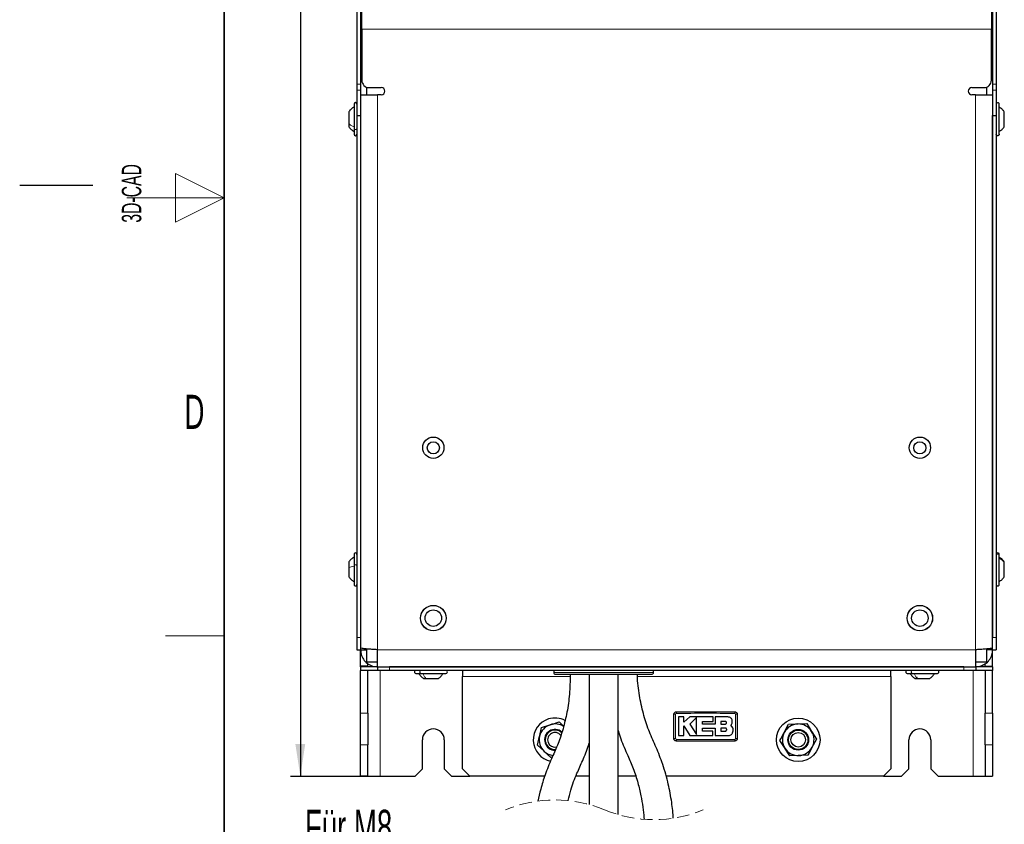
# Paper-space layout 'Blatt2' of a CAD drawing. Header units: millimetres. Extents: x 5 to 418, y 2 to 292.
# Tile 4 of 29: x 5 to 106, y 83 to 166. Entities that reach past the tile are written whole.
import ezdxf

# ---------------------------------------------------------------- set-up
doc = ezdxf.new("R2010")
doc.units = ezdxf.units.MM
doc.linetypes.add('HIDDEN', pattern=[1.905, 1.27, -0.635])
doc.layers.add('SLD-0', color=7, linetype='Continuous')
doc.styles.add('SLDTEXTSTYLE0', font='TXT', dxfattribs={"width": 0.605})
doc.dimstyles.new('SLDDIMSTYLE0', dxfattribs={"dimtxt": 3.5, "dimasz": 3.302, "dimexe": 0, "dimexo": 0.0625, "dimgap": 0.875, "dimtad": 1, "dimlfac": 4, "dimrnd": 1e-09, "dimzin": 12, "dimdsep": 46, "dimtxsty": 'SLDTEXTSTYLE0', "dimsah": 1, "dimcen": 0.09, "dimadec": 0, "dimazin": 3, "dimtfac": 1, "dimtofl": 0, "dimtmove": 0, "dimatfit": 3, "dimfxl": 1, "dimfrac": 2, "dimtolj": 1, "dimtzin": 12, "dimarcsym": 0})

# ---------------------------------------------------------------- blocks, each defined once
blk = doc.blocks.new('_D_12')
at = {"layer": 'SLD-0', "color": 7}
for p, q in [((41.88, 267.81), (32.84, 267.81)), ((33.84, 267.81), (33.84, 87.81)), ((40.78, 87.81), (32.84, 87.81))]:
    blk.add_line(p, q, dxfattribs=at)
for points in [[(33.84, 267.81), (33.33, 264.51), (34.34, 264.51)], [(33.84, 87.81), (34.34, 91.12), (33.33, 91.12)]]:
    blk.add_solid(points, dxfattribs=at)
at = {"layer": 'SLD-0', "color": 7, "insert": (29.32, 173.8), "char_height": 3.5, "attachment_point": 1, "rotation": 90, "style": 'SLDTEXTSTYLE0'}
blk.add_mtext('720', dxfattribs=at)
blk = doc.blocks.new('SW_NOTE_0_7')
at = {"layer": 'SLD-0', "color": 0}
blk.add_line((-15.88, 0), (0, 0), dxfattribs=at)
at = {"layer": 'SLD-0', "color": 0, "attachment_point": 1, "style": 'SLDTEXTSTYLE0'}
for s, insert, char_height in [('Für M8', (-16.28, 9.73), 3.5), ('for M8', (-15.09, 4.06), 3.175)]:
    blk.add_mtext(s, dxfattribs=dict(at, insert=insert, char_height=char_height))

psp = doc.layouts.new('Blatt2')

# ---------------------------------------------------------------- linework, layer by layer
at = {"color": 7, "linetype": 'Continuous', "lineweight": 25}
for p, q in [((39.6544, 174.2023), (39.6544, 158.9245)), ((40.0294, 174.2023), (40.0294, 158.9245)), ((104.9794, 174.2023), (104.9794, 158.9245)), ((105.3544, 174.2023), (105.3544, 158.9245)), ((40.1544, 164.5634), (40.1544, 166.3134)), ((104.8544, 166.3134), (104.8544, 164.5634)), ((40.1544, 164.5634), (40.1544, 159.3134)), ((104.8544, 159.3134), (104.8544, 164.5634)), ((39.6544, 158.9245), (39.6544, 158.2995)), ((40.0294, 158.9245), (40.0294, 158.2995)), ((104.9794, 158.9245), (104.9794, 158.2995)), ((105.3544, 158.9245), (105.3544, 158.2995)), ((39.6544, 158.2995), (39.6544, 155.6884)), ((40.0294, 158.2995), (40.0294, 155.6884)), ((40.6294, 158.6156), (40.6294, 157.8134)), ((40.9044, 158.5634), (42.1544, 158.5634)), ((102.8544, 158.5634), (104.1044, 158.5634)), ((104.3794, 157.8134), (104.3794, 158.6156)), ((104.9794, 158.2995), (104.9794, 155.6884)), ((105.3544, 158.2995), (105.3544, 155.6884)), ((39.3544, 156.8634), (39.3544, 154.3523)), ((40.0294, 157.8134), (41.7794, 157.8134)), ((42.1544, 157.8134), (41.7794, 157.8134)), ((103.2294, 157.8134), (102.8544, 157.8134)), ((103.2294, 157.8134), (104.9794, 157.8134)), ((105.6544, 153.7634), (105.6544, 156.8634)), ((38.8294, 156.0833), (38.8294, 154.8359)), ((106.1794, 154.5434), (106.1794, 156.0834)), ((38.8294, 154.8359), (38.8294, 154.5434)), ((39.6544, 155.6884), (40.0294, 155.6884)), ((39.6544, 155.6884), (39.6544, 102.0634)), ((40.0294, 155.6884), (40.0294, 102.0634)), ((40.0294, 155.6884), (40.0294, 100.9902)), ((104.9794, 155.6884), (105.3544, 155.6884)), ((104.9794, 155.6884), (104.9794, 102.0634)), ((104.9794, 100.9902), (104.9794, 155.6884)), ((105.3544, 155.6884), (105.3544, 102.0634)), ((39.3544, 154.3523), (39.3544, 153.7634)), ((39.3544, 110.6134), (39.3544, 109.4845)), ((105.6544, 110.5037), (105.6544, 110.6134)), ((105.6544, 107.5134), (105.6544, 110.5037)), ((38.8294, 109.8334), (38.8294, 109.2726)), ((39.3544, 109.4845), (39.3544, 107.5134)), ((106.1794, 109.7789), (106.1794, 109.8333)), ((106.1794, 108.2935), (106.1794, 109.7789)), ((38.8294, 109.2726), (38.8294, 108.2934)), ((39.6544, 102.0634), (39.6544, 100.8134)), ((105.3544, 102.0634), (105.3544, 100.8134)), ((39.6544, 100.8134), (40.0294, 100.8134)), ((40.0294, 100.9902), (40.0294, 100.8134)), ((40.0294, 100.8134), (40.6294, 100.8134)), ((40.0294, 99.1384), (40.0294, 100.8134)), ((40.6294, 100.8948), (40.6294, 99.5884)), ((41.7794, 99.0634), (41.7794, 100.8134)), ((103.2294, 100.8134), (103.2294, 99.0634)), ((104.3794, 99.5884), (104.3794, 100.8955)), ((104.9794, 100.8134), (104.3794, 100.8134)), ((104.9794, 100.8134), (104.9794, 100.9902)), ((104.9794, 100.8134), (105.3544, 100.8134)), ((104.9794, 99.1384), (104.9794, 100.8134)), ((40.6294, 99.5884), (41.7794, 99.5884)), ((40.7794, 99.1384), (40.7794, 99.3945)), ((41.0669, 99.241), (41.0669, 99.0634)), ((103.2294, 99.5884), (104.3794, 99.5884)), ((103.9419, 99.2358), (103.9419, 99.0634)), ((104.2294, 99.1384), (104.2294, 99.3955)), ((40.7794, 99.1384), (40.0294, 99.1384)), ((40.0294, 99.0634), (40.0294, 99.1384)), ((40.0294, 99.0634), (40.0294, 98.6884)), ((41.7544, 99.0634), (40.0294, 99.0634)), ((41.7544, 98.6884), (40.0294, 98.6884)), ((40.0294, 94.3086), (40.0294, 98.6884)), ((40.7794, 99.0634), (40.7794, 99.1384)), ((40.7794, 94.3086), (40.7794, 98.6884)), ((41.7544, 99.0634), (41.7544, 98.6884)), ((41.7794, 99.0634), (41.7544, 99.0634)), ((43.0044, 98.6884), (41.7544, 98.6884)), ((41.7794, 99.0634), (103.2294, 99.0634)), ((102.0044, 99.0634), (43.0044, 99.0634)), ((102.0044, 98.6884), (43.0044, 98.6884)), ((45.7044, 98.3884), (46.2202, 98.3884)), ((46.2202, 98.3884), (48.8044, 98.3884)), ((50.5044, 98.6884), (50.5044, 98.0634)), ((59.8794, 98.6884), (59.8794, 98.4884)), ((60.0794, 98.2884), (65.0044, 98.2884)), ((63.5044, 98.2884), (63.5044, 84.9157)), ((65.0044, 98.2884), (69.9294, 98.2884)), ((66.5044, 83.873), (66.5044, 98.2884)), ((70.1294, 98.4884), (70.1294, 98.6884)), ((94.5044, 98.0634), (94.5044, 98.6884)), ((96.2044, 98.3884), (96.7202, 98.3884)), ((96.7202, 98.3884), (99.3044, 98.3884)), ((103.2544, 98.6884), (102.0044, 98.6884)), ((103.2544, 99.0634), (103.2294, 99.0634)), ((103.2544, 99.0634), (103.2544, 98.6884)), ((104.9794, 99.0634), (103.2544, 99.0634)), ((104.9794, 98.6884), (103.2544, 98.6884)), ((104.2294, 99.1384), (104.9794, 99.1384)), ((104.2294, 99.1384), (104.2294, 99.0634)), ((104.2294, 98.6884), (104.2294, 94.3086)), ((104.9794, 99.0634), (104.9794, 99.1384)), ((104.9794, 99.0634), (104.9794, 98.6884)), ((104.9794, 94.3086), (104.9794, 98.6884)), ((46.4844, 97.8634), (46.7406, 97.8634)), ((46.7086, 97.9521), (46.6491, 97.9166)), ((46.7406, 97.8634), (48.0243, 97.8634)), ((50.5044, 88.5634), (50.5044, 98.0634)), ((94.5044, 98.0634), (94.5044, 88.5634)), ((96.9844, 97.8634), (97.2406, 97.8634)), ((97.2086, 97.9521), (97.1491, 97.9166)), ((97.2406, 97.8634), (98.5243, 97.8634)), ((40.0294, 91.061), (40.0294, 94.3086)), ((40.7794, 94.3086), (40.7794, 91.061)), ((72.2294, 91.6884), (72.2294, 94.1884)), ((72.4794, 94.4384), (78.4794, 94.4384)), ((78.7294, 94.1884), (78.7294, 91.6884)), ((104.2294, 91.061), (104.2294, 94.3086)), ((104.9794, 94.3086), (104.9794, 91.061)), ((60.4225, 93.3926), (60.8877, 92.9606)), ((72.7018, 93.9082), (72.7018, 92.0048)), ((73.2516, 93.9082), (72.7018, 93.9082)), ((73.2516, 93.375), (73.2516, 93.9082)), ((73.8773, 93.9082), (73.2516, 93.375)), ((76.2767, 93.9082), (73.8773, 93.9082)), ((74.5331, 93.8487), (73.8773, 93.174)), ((73.8773, 93.174), (74.5331, 92.0962)), ((74.5331, 92.0962), (74.5331, 93.8487)), ((75.1556, 93.4566), (76.2767, 93.4566)), ((75.1556, 93.1682), (75.1556, 93.4566)), ((76.4505, 93.1682), (75.1556, 93.1682)), ((76.2767, 93.4566), (76.2767, 93.9082)), ((76.4505, 93.9082), (76.4505, 93.1682)), ((77.7729, 93.9082), (76.4505, 93.9082)), ((77.4954, 93.453), (77.0602, 93.453)), ((77.0602, 93.453), (77.0602, 93.174)), ((77.0602, 93.174), (77.4954, 93.174)), ((84.0063, 93.1523), (84.9438, 93.1872)), ((85.8813, 93.2222), (86.3804, 92.4278)), ((73.2513, 92.9996), (73.8566, 92.0048)), ((73.2513, 92.0048), (73.2513, 92.9996)), ((75.1559, 92.7746), (76.4505, 92.7746)), ((75.1559, 92.4558), (75.1559, 92.7746)), ((76.2318, 92.4558), (75.1559, 92.4558)), ((76.2318, 92.0048), (76.2318, 92.4558)), ((76.4505, 92.7746), (76.4505, 92.0048)), ((77.0602, 92.7746), (77.0602, 92.4558)), ((77.4954, 92.7746), (77.0602, 92.7746)), ((77.0602, 92.4558), (77.4954, 92.4558)), ((78.2296, 92.8963), (78.0873, 93.0725)), ((46.3794, 88.5634), (46.3794, 91.5634)), ((48.6294, 91.5634), (48.6294, 88.5634)), ((58.2112, 91.0109), (58.4202, 91.9255)), ((78.4794, 91.4384), (72.4794, 91.4384)), ((72.7018, 92.0048), (73.2513, 92.0048)), ((73.8566, 92.0048), (76.2318, 92.0048)), ((76.4505, 92.0048), (77.8697, 92.0048)), ((96.3794, 88.5634), (96.3794, 91.5634)), ((98.6294, 91.5634), (98.6294, 88.5634)), ((40.0294, 87.8134), (40.0294, 91.061)), ((40.7794, 87.8134), (40.7794, 91.061)), ((59.5862, 89.7342), (58.8987, 90.3725)), ((84.1274, 89.9045), (83.6283, 90.699)), ((104.2294, 91.061), (104.2294, 87.8134)), ((104.9794, 91.061), (104.9794, 87.8134)), ((59.7133, 89.7733), (59.5862, 89.7342)), ((86.0024, 89.9745), (85.0649, 89.9395)), ((45.6294, 87.8134), (46.3794, 88.5634)), ((48.6294, 88.5634), (49.3794, 87.8134)), ((50.5044, 88.5634), (51.2544, 87.8134)), ((93.7544, 87.8134), (94.5044, 88.5634)), ((95.6294, 87.8134), (96.3794, 88.5634)), ((98.6294, 88.5634), (99.3794, 87.8134)), ((40.7794, 87.8134), (40.0294, 87.8134)), ((40.7794, 87.8134), (42.0294, 87.8134)), ((42.0294, 87.8134), (45.6294, 87.8134)), ((49.3794, 87.8134), (51.2544, 87.8134)), ((58.9471, 87.8134), (51.2544, 87.8134)), ((63.5044, 87.8134), (62.1537, 87.8134)), ((68.3036, 87.8134), (66.5044, 87.8134)), ((93.7544, 87.8134), (71.4268, 87.8134)), ((93.7544, 87.8134), (95.6294, 87.8134)), ((99.3794, 87.8134), (102.9794, 87.8134)), ((102.9794, 87.8134), (104.2294, 87.8134)), ((104.2294, 87.8134), (104.9794, 87.8134))]:
    psp.add_line(p, q, dxfattribs=at)
at = {"color": 7, "linetype": 'Continuous', "lineweight": 18}
for p, q in [((104.8544, 164.5634), (40.1544, 164.5634)), ((39.6544, 158.9245), (40.0294, 158.9245)), ((104.9794, 158.9245), (105.3544, 158.9245)), ((39.6544, 158.2995), (40.0294, 158.2995)), ((104.9794, 158.2995), (105.3544, 158.2995)), ((41.7794, 157.8134), (41.7794, 100.8134)), ((103.2294, 100.8134), (103.2294, 157.8134)), ((39.6544, 102.0634), (40.0294, 102.0634)), ((104.9794, 102.0634), (105.3544, 102.0634)), ((41.7794, 100.8134), (103.2294, 100.8134)), ((42.0294, 98.6884), (42.0294, 87.8134)), ((43.0044, 99.0634), (43.0044, 98.6884)), ((59.8794, 98.4884), (65.0044, 98.4884)), ((65.0044, 98.4884), (70.1294, 98.4884)), ((102.0044, 99.0634), (102.0044, 98.6884)), ((102.9794, 87.8134), (102.9794, 98.6884)), ((50.5044, 98.0634), (61.5558, 98.0634)), ((68.4834, 98.0634), (94.5044, 98.0634)), ((40.0294, 94.3086), (40.7794, 94.3086)), ((104.2294, 94.3086), (104.9794, 94.3086)), ((40.7794, 91.061), (40.0294, 91.061)), ((104.9794, 91.061), (104.2294, 91.061))]:
    psp.add_line(p, q, dxfattribs=at)
at = {"color": 7, "linetype": 'Continuous', "lineweight": 25, "flags": 128}
for points in [[(58.6293, 92.8401), (58.8267, 92.9009), (59.5259, 93.1163)], [(59.5259, 93.1163), (59.7463, 93.1842), (60.4225, 93.3926)], [(83.5678, 92.3229), (83.6756, 92.5268), (84.0063, 93.1523)], [(84.9438, 93.1872), (85.0105, 93.1897), (85.8813, 93.2222)], [(58.4202, 91.9255), (58.4351, 91.9905), (58.6293, 92.8401)], [(83.1293, 91.4935), (83.2258, 91.6761), (83.5678, 92.3229)], [(86.3804, 92.4278), (86.4159, 92.3713), (86.648, 92.0017), (86.8794, 91.6333)], [(83.6283, 90.699), (83.5928, 90.7555), (83.1293, 91.4935)], [(86.8794, 91.6333), (86.7164, 91.325), (86.5487, 91.0078), (86.4409, 90.8039)], [(58.8987, 90.3725), (58.8498, 90.4179), (58.2112, 91.0109)], [(86.4409, 90.8039), (86.27, 90.4805), (86.099, 90.1571), (86.0024, 89.9745)], [(85.0649, 89.9395), (84.9982, 89.937), (84.1274, 89.9045)]]:
    psp.add_lwpolyline(points, dxfattribs=at)
at = {"color": 7, "linetype": 'Continuous', "lineweight": 25}
for centre, radius in [((47.5044, 121.5634), 1.0938), ((97.5044, 121.5634), 1.0938), ((47.5044, 121.5634), 0.625), ((97.5044, 121.5634), 0.625), ((47.5044, 104.0634), 1.3125), ((47.5044, 104.0634), 1.305), ((97.5044, 104.0634), 1.3125), ((97.5044, 104.0634), 1.305), ((47.5044, 104.0634), 0.85), ((97.5044, 104.0634), 0.85), ((85.0044, 91.5634), 2.2375), ((85.0044, 91.5634), 1.0635), ((85.0044, 91.5634), 1), ((85.0044, 91.5634), 0.75)]:
    psp.add_circle(centre, radius, dxfattribs=at)
for centre, radius, start, end in [((40.9044, 159.3134), 0.75, 179.999696, 270.000304), ((104.1044, 159.3134), 0.75, 269.999696, 0.000304), ((42.1544, 158.1884), 0.375, 270, 90), ((102.8544, 158.1884), 0.375, 90, 270), ((39.5044, 156.8634), 0.15, 0, 180), ((39.5044, 153.7634), 0.15, 180, 0), ((39.5044, 110.6134), 0.15, 359.999555, 180.000445), ((105.5044, 110.6134), 0.15, 359.999555, 180.000445), ((39.5044, 107.5134), 0.15, 179.999544, 0.000456), ((105.5044, 107.5134), 0.15, 179.999544, 0.000456), ((45.7044, 98.5384), 0.15, 89.999644, 270.000356), ((48.8044, 98.5384), 0.15, 269.999644, 90.000356), ((60.0794, 98.4884), 0.2, 180.000432, 269.999568), ((69.9294, 98.4884), 0.2, 270.000338, 359.999796), ((96.2044, 98.5384), 0.15, 89.999644, 270.000356), ((99.3044, 98.5384), 0.15, 269.999644, 90.000356), ((60.0044, 91.5634), 2.2375, 107.124306, 258.312854), ((60.0044, 91.5634), 1.625, 107.124231, 167.124393), ((60.0044, 91.5634), 2.2375, 62.543054, 107.12426), ((60.0044, 91.5634), 1.625, 57.007776, 107.124386), ((85.0044, 91.5634), 1.625, 92.135392, 152.135471), ((85.0044, 91.5634), 1.625, 32.135362, 92.135534), ((47.5044, 91.5634), 1.125, 0.000038, 179.999962), ((60.0044, 91.5634), 1.0635, 47.373665, 271.470622), ((60.0044, 91.5634), 1, 45.57526, 273.745446), ((60.0044, 91.5634), 0.75, 36.455316, 283.37794), ((85.0044, 91.5634), 1.625, 152.135439, 212.135403), ((85.0044, 91.5634), 1.625, 332.135411, 32.135496), ((97.5044, 91.5634), 1.125, 0.000038, 179.999962), ((60.0044, 91.5634), 1.625, 167.124264, 227.124371), ((60.0044, 91.5634), 1.625, 227.124481, 262.797971), ((85.0044, 91.5634), 1.625, 212.135419, 272.135477), ((85.0044, 91.5634), 1.625, 272.135421, 332.135407)]:
    psp.add_arc(centre, radius, start, end, dxfattribs=at)
at = {"color": 7, "linetype": 'Continuous', "lineweight": 18}
for centre, radius, start, end in [((72.3589, 90.5656), 3.6251, 89.328654, 92.047114), ((75.999, 94.3089), 3.522, 177.893272, 180.691379), ((74.9601, 94.3089), 3.5216, 359.308369, 2.106795), ((78.5999, 90.5655), 3.6252, 87.952895, 90.671339), ((72.3588, 95.3084), 3.6223, 267.95152, 270.672082), ((75.9971, 91.5678), 3.5201, 179.308266, 182.107826), ((74.9601, 91.5678), 3.5216, 357.893223, 0.691613), ((78.5999, 95.3091), 3.623, 269.32754, 272.047606)]:
    psp.add_arc(centre, radius, start, end, dxfattribs=at)
at = {"color": 7, "linetype": 'HIDDEN', "lineweight": 18}
for centre, start, end in [((60.0007, 72.1737), 67.380135, 112.619865), ((70.166, 96.5706), 247.380135, 292.619865)]:
    psp.add_arc(centre, 13.215, start, end, dxfattribs=at)
at = {"color": 7, "linetype": 'Continuous', "lineweight": 25}
for points, knots in [([(105.6544, 156.8634), (105.6521, 156.883), (105.6476, 156.9223), (105.6129, 156.9722), (105.5633, 157.0056), (105.5044, 157.0173), (105.4454, 157.0056), (105.3958, 156.9722), (105.3611, 156.9223), (105.3566, 156.883), (105.3544, 156.8634)], [0, 0, 0, 0, 0.12500146, 0.25, 0.37499854, 0.5, 0.62500146, 0.75, 0.87499854, 1, 1, 1, 1]), ([(39.3544, 156.5634), (39.2528, 156.4988), (39.0496, 156.3695), (38.9028, 156.1788), (38.8294, 156.0834)], [0, 0, 0, 0, 0.5000009, 1, 1, 1, 1]), ([(39.3544, 156.5633), (39.2528, 156.4987), (39.0496, 156.3695), (38.9028, 156.1787), (38.8294, 156.0834)], [0, 0, 0, 0, 0.50000483, 1, 1, 1, 1]), ([(106.1794, 156.0767), (106.1059, 156.1713), (105.9588, 156.3606), (105.7559, 156.4885), (105.6544, 156.5525)], [0, 0, 0, 0, 0.49949552, 1, 1, 1, 1]), ([(38.8294, 154.5434), (38.9028, 154.448), (39.0496, 154.2572), (39.2528, 154.128), (39.3544, 154.0634)], [0, 0, 0, 0, 0.49999865, 1, 1, 1, 1]), ([(38.8294, 154.5434), (38.9028, 154.448), (39.0496, 154.2572), (39.2528, 154.128), (39.3544, 154.0634)], [0, 0, 0, 0, 0.4999991, 1, 1, 1, 1]), ([(105.6544, 154.0634), (105.7559, 154.128), (105.9591, 154.2572), (106.1059, 154.448), (106.1794, 154.5434)], [0, 0, 0, 0, 0.5000009, 1, 1, 1, 1]), ([(105.6544, 153.7634), (105.6521, 153.7437), (105.6476, 153.7045), (105.6129, 153.6546), (105.5633, 153.6212), (105.5044, 153.6095), (105.4454, 153.6212), (105.3958, 153.6546), (105.3611, 153.7045), (105.3566, 153.7437), (105.3544, 153.7634)], [0, 0, 0, 0, 0.12500036, 0.24999779, 0.37499964, 0.5, 0.62500036, 0.75000221, 0.87499964, 1, 1, 1, 1]), ([(39.3544, 110.3134), (39.2528, 110.2488), (39.0496, 110.1195), (38.9028, 109.9288), (38.8294, 109.8334)], [0, 0, 0, 0, 0.50000098, 1, 1, 1, 1]), ([(39.3544, 110.3134), (39.2528, 110.2488), (39.0496, 110.1195), (38.9028, 109.9288), (38.8294, 109.8334)], [0, 0, 0, 0, 0.50000174, 1, 1, 1, 1]), ([(106.1794, 109.8332), (106.1059, 109.9286), (105.9591, 110.1194), (105.7559, 110.2486), (105.6544, 110.3132)], [0, 0, 0, 0, 0.499989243, 1, 1, 1, 1]), ([(38.8294, 108.2934), (38.9028, 108.198), (39.0496, 108.0072), (39.2528, 107.878), (39.3544, 107.8134)], [0, 0, 0, 0, 0.49999902, 1, 1, 1, 1]), ([(38.8294, 108.2934), (38.9028, 108.198), (39.0496, 108.0072), (39.2528, 107.878), (39.3544, 107.8134)], [0, 0, 0, 0, 0.49999817, 1, 1, 1, 1]), ([(105.6544, 107.8136), (105.7559, 107.8782), (105.9591, 108.0074), (106.1059, 108.1981), (106.1794, 108.2935)], [0, 0, 0, 0, 0.500010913, 1, 1, 1, 1]), ([(41.7794, 100.8134), (41.5861, 100.8264), (41.2215, 100.851), (40.7228, 100.8795), (40.3539, 100.9307), (40.1206, 100.9321), (40.043, 100.9815), (40.0294, 100.9902)], [0, 0, 0, 0, 0.32965491, 0.62216364, 0.84465958, 0.9726044, 1, 1, 1, 1]), ([(40.0294, 100.8134), (40.0488, 100.6162), (40.0876, 100.2219), (40.3906, 99.6967), (40.8363, 99.3008), (41.3281, 99.0927), (41.652, 99.0717), (41.7794, 99.0634)], [0, 0, 0, 0, 0.21513715, 0.43027621, 0.64541568, 0.86055496, 1, 1, 1, 1]), ([(104.9794, 100.9902), (104.9466, 100.9764), (104.8249, 100.925), (104.5411, 100.9149), (104.1202, 100.8691), (103.6639, 100.8419), (103.3558, 100.8217), (103.2294, 100.8134)], [0, 0, 0, 0, 0.06017414, 0.2237693, 0.47449984, 0.78440584, 1, 1, 1, 1]), ([(103.2294, 99.0634), (103.4265, 99.0828), (103.8208, 99.1217), (104.346, 99.4246), (104.7419, 99.8703), (104.95, 100.3621), (104.9711, 100.686), (104.9794, 100.8134)], [0, 0, 0, 0, 0.21513736, 0.43027683, 0.64541583, 0.8605546, 1, 1, 1, 1]), ([(46.0044, 98.3884), (46.069, 98.2868), (46.1982, 98.0837), (46.389, 97.9368), (46.4844, 97.8634)], [0, 0, 0, 0, 0.50000203, 1, 1, 1, 1]), ([(48.0243, 97.8634), (48.1197, 97.9368), (48.3105, 98.0837), (48.4397, 98.2868), (48.5043, 98.3884)], [0, 0, 0, 0, 0.49999797, 1, 1, 1, 1]), ([(61.5558, 98.2884), (61.5559, 98.1969), (61.5571, 97.435), (61.5076, 96.0511), (61.227, 94.2033), (60.8055, 92.531), (60.2852, 91.0096), (59.593, 89.541), (58.9982, 88.0416), (58.5453, 86.5854), (58.3434, 85.6763), (58.2537, 85.2727)], [0, 0, 0, 0, 0.02027555, 0.16895687, 0.30648963, 0.43383334, 0.55097248, 0.6623147, 0.79356528, 0.90836382, 1, 1, 1, 1]), ([(72.1578, 83.5066), (72.1563, 83.5544), (72.1367, 84.175), (71.972, 85.4306), (71.6109, 87.3229), (71.0536, 89.2071), (70.3365, 90.9578), (69.5948, 92.5722), (69.0503, 94.2942), (68.6601, 96.1505), (68.4822, 97.5041), (68.4764, 98.2307), (68.4759, 98.2884)], [0, 0, 0, 0, 0.00937642, 0.12154765, 0.24723056, 0.38640951, 0.50524559, 0.61738021, 0.73398361, 0.85776465, 0.98870497, 1, 1, 1, 1]), ([(96.5044, 98.3884), (96.569, 98.2868), (96.6982, 98.0837), (96.889, 97.9368), (96.9844, 97.8634)], [0, 0, 0, 0, 0.50000203, 1, 1, 1, 1]), ([(98.5243, 97.8634), (98.6197, 97.9368), (98.8105, 98.0837), (98.9397, 98.2868), (99.0043, 98.3884)], [0, 0, 0, 0, 0.49999797, 1, 1, 1, 1]), ([(72.2294, 94.1884), (72.2321, 94.2165), (72.2376, 94.2727), (72.2807, 94.3476), (72.3442, 94.4041), (72.4145, 94.4341), (72.4609, 94.4372), (72.4794, 94.4384)], [0, 0, 0, 0, 0.214672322, 0.429352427, 0.644027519, 0.858696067, 1, 1, 1, 1]), ([(78.4794, 94.4384), (78.5075, 94.4356), (78.5637, 94.4301), (78.6386, 94.387), (78.6951, 94.3236), (78.7251, 94.2533), (78.7281, 94.2068), (78.7294, 94.1884)], [0, 0, 0, 0, 0.21467231, 0.42935157, 0.64402559, 0.85869624, 1, 1, 1, 1]), ([(77.4954, 93.174), (77.5111, 93.1756), (77.5426, 93.1786), (77.5843, 93.2027), (77.6161, 93.2382), (77.6342, 93.2825), (77.6366, 93.3302), (77.6231, 93.376), (77.5952, 93.4148), (77.5562, 93.4419), (77.5207, 93.4522), (77.5003, 93.4528), (77.4954, 93.453)], [0, 0, 0, 0, 0.10750802, 0.21500967, 0.32254485, 0.43005467, 0.53750141, 0.64486577, 0.75215803, 0.85940664, 0.96664723, 1, 1, 1, 1]), ([(78.2296, 93.4515), (78.2246, 93.5028), (78.2145, 93.6054), (78.1358, 93.7423), (78.02, 93.8455), (77.8916, 93.9003), (77.8067, 93.9059), (77.7729, 93.9082)], [0, 0, 0, 0, 0.21459703, 0.42920304, 0.64383413, 0.85847219, 1, 1, 1, 1]), ([(78.0873, 93.0725), (78.1221, 93.1147), (78.1918, 93.1992), (78.2311, 93.3372), (78.23, 93.4215), (78.2296, 93.4515)], [0, 0, 0, 0, 0.39184176, 0.78387022, 1, 1, 1, 1]), ([(66.5044, 92.5099), (66.5906, 92.2217), (66.8529, 91.3451), (67.4391, 90.0711), (68.0786, 88.5893), (68.5228, 87.2027), (68.845, 85.878), (69.0372, 84.6772), (69.1465, 83.8679), (69.1552, 83.4462), (69.1563, 83.3942)], [0, 0, 0, 0, 0.09444474, 0.28729262, 0.43960018, 0.60147123, 0.74407741, 0.86749972, 0.98365877, 1, 1, 1, 1]), ([(77.4954, 92.4558), (77.5134, 92.4576), (77.5492, 92.4611), (77.5969, 92.4886), (77.6332, 92.529), (77.6539, 92.5795), (77.6568, 92.6339), (77.6415, 92.6862), (77.6098, 92.7306), (77.5652, 92.7618), (77.5246, 92.7736), (77.5011, 92.7744), (77.4954, 92.7746)], [0, 0, 0, 0, 0.10734571, 0.21473974, 0.32207917, 0.42936143, 0.53661996, 0.64389023, 0.75120734, 0.85860048, 0.9660721, 1, 1, 1, 1]), ([(77.8697, 92.0048), (77.9173, 92.0095), (78.0125, 92.0188), (78.1387, 92.0919), (78.2207, 92.1812), (78.2511, 92.246), (78.2614, 92.2678)], [0, 0, 0, 0, 0.28507066, 0.57020042, 0.85533563, 1, 1, 1, 1]), ([(78.2614, 92.2678), (78.2865, 92.338), (78.3369, 92.4786), (78.3228, 92.7038), (78.26, 92.8336), (78.2296, 92.8963)], [0, 0, 0, 0, 0.340828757, 0.681635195, 1, 1, 1, 1]), ([(61.3538, 85.3192), (61.442, 85.6788), (61.6765, 86.6344), (62.1961, 88.0107), (62.8947, 89.4996), (63.3101, 90.5331), (63.4829, 91.1366), (63.5044, 91.2115)], [0, 0, 0, 0, 0.17676742, 0.46974115, 0.70021704, 0.96281042, 1, 1, 1, 1]), ([(72.4794, 91.4384), (72.4513, 91.4411), (72.395, 91.4467), (72.3201, 91.4898), (72.2636, 91.5532), (72.2336, 91.6235), (72.2306, 91.6699), (72.2294, 91.6884)], [0, 0, 0, 0, 0.214672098, 0.429351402, 0.64402777, 0.858696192, 1, 1, 1, 1]), ([(78.7294, 91.6884), (78.7266, 91.6603), (78.7211, 91.6041), (78.678, 91.5292), (78.6145, 91.4726), (78.5443, 91.4426), (78.4978, 91.4396), (78.4794, 91.4384)], [0, 0, 0, 0, 0.21467247, 0.42935304, 0.64402643, 0.85869613, 1, 1, 1, 1])]:
    psp.add_open_spline(points, degree=3, knots=knots, dxfattribs=at)
at = {"color": 7, "linetype": 'Continuous', "lineweight": 18}
for points, knots in [([(105.6544, 156.5634), (105.7559, 156.4988), (105.9591, 156.3695), (106.1059, 156.1788), (106.1794, 156.0834)], [0, 0, 0, 0, 0.5000009, 1, 1, 1, 1]), ([(39.3544, 154.5383), (39.2547, 154.5767), (39.0647, 154.6498), (38.9052, 154.776), (38.8294, 154.8359)], [0, 0, 0, 0, 0.524717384, 1, 1, 1, 1]), ([(39.3544, 154.3523), (39.357, 154.3398), (39.3627, 154.3124), (39.3999, 154.2827), (39.4479, 154.2636), (39.5044, 154.257), (39.5608, 154.2636), (39.6088, 154.2827), (39.646, 154.3124), (39.6517, 154.3398), (39.6544, 154.3523)], [0, 0, 0, 0, 0.09722106, 0.21258158, 0.34957609, 0.5, 0.65042391, 0.78741842, 0.90277894, 1, 1, 1, 1]), ([(105.6544, 110.5037), (105.6521, 110.522), (105.6474, 110.559), (105.6123, 110.6054), (105.5628, 110.636), (105.5044, 110.6467), (105.4459, 110.636), (105.3965, 110.6054), (105.3613, 110.559), (105.3567, 110.522), (105.3544, 110.5037)], [0, 0, 0, 0, 0.12073761, 0.24401357, 0.37079567, 0.5, 0.62920433, 0.75598643, 0.87926239, 1, 1, 1, 1]), ([(39.3544, 109.403), (39.2567, 109.387), (39.0782, 109.3576), (38.907, 109.2991), (38.8294, 109.2726)], [0, 0, 0, 0, 0.54661879, 1, 1, 1, 1]), ([(39.3544, 109.4845), (39.3578, 109.4902), (39.3674, 109.5062), (39.4038, 109.5148), (39.4491, 109.5238), (39.5044, 109.5261), (39.5596, 109.5238), (39.6049, 109.5148), (39.6414, 109.5062), (39.6509, 109.4902), (39.6544, 109.4845)], [0, 0, 0, 0, 0.05989111, 0.1686439, 0.32188552, 0.5, 0.67811448, 0.8313561, 0.94010889, 1, 1, 1, 1]), ([(105.6544, 110.225), (105.7556, 110.1653), (105.9565, 110.047), (106.1055, 109.8678), (106.1794, 109.7789)], [0, 0, 0, 0, 0.504193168, 1, 1, 1, 1]), ([(46.2202, 98.3884), (46.2068, 98.3909), (46.178, 98.3964), (46.1456, 98.4334), (46.1248, 98.4817), (46.1176, 98.5384), (46.1248, 98.5951), (46.1456, 98.6434), (46.178, 98.6803), (46.2068, 98.6858), (46.2202, 98.6884)], [0, 0, 0, 0, 0.10138217, 0.21794878, 0.35310684, 0.50000034, 0.64689149, 0.78204955, 0.89861783, 1, 1, 1, 1]), ([(46.4203, 98.3884), (46.4619, 98.2884), (46.5416, 98.0968), (46.6762, 97.9389), (46.7406, 97.8634)], [0, 0, 0, 0, 0.52144037, 1, 1, 1, 1]), ([(96.7202, 98.3884), (96.7068, 98.3909), (96.678, 98.3964), (96.6456, 98.4334), (96.6248, 98.4817), (96.6176, 98.5384), (96.6248, 98.5951), (96.6456, 98.6434), (96.678, 98.6803), (96.7068, 98.6858), (96.7202, 98.6884)], [0, 0, 0, 0, 0.10138217, 0.21794878, 0.35310684, 0.50000034, 0.64689149, 0.78204955, 0.89861783, 1, 1, 1, 1]), ([(96.9203, 98.3884), (96.9619, 98.2884), (97.0416, 98.0968), (97.1762, 97.9389), (97.2406, 97.8634)], [0, 0, 0, 0, 0.52144037, 1, 1, 1, 1]), ([(72.4013, 94.1904), (72.3985, 93.9062), (72.3927, 93.3378), (72.393, 92.503), (72.3986, 91.9525), (72.4013, 91.6863)], [0, 0, 0, 0, 0.34049526, 0.68105268, 1, 1, 1, 1]), ([(72.4772, 94.2664), (72.4717, 94.266), (72.4577, 94.2649), (72.4365, 94.2556), (72.4173, 94.2385), (72.4041, 94.2159), (72.4023, 94.1989), (72.4013, 94.1904)], [0, 0, 0, 0, 0.14056245, 0.35532466, 0.57084909, 0.78605181, 1, 1, 1, 1]), ([(78.4815, 94.2664), (77.4807, 94.2766), (75.4793, 94.2968), (73.4779, 94.2765), (72.4772, 94.2664)], [0, 0, 0, 0, 0.50003902, 1, 1, 1, 1]), ([(78.5574, 94.1904), (78.557, 94.196), (78.5559, 94.21), (78.5466, 94.2312), (78.5295, 94.2504), (78.5069, 94.2636), (78.4899, 94.2655), (78.4815, 94.2664)], [0, 0, 0, 0, 0.14064903, 0.35549545, 0.57103142, 0.78617116, 1, 1, 1, 1]), ([(78.5574, 91.6863), (78.5603, 91.9705), (78.566, 92.539), (78.5657, 93.3737), (78.5601, 93.9242), (78.5574, 94.1904)], [0, 0, 0, 0, 0.34049514, 0.68105318, 1, 1, 1, 1]), ([(72.4013, 91.6863), (72.4018, 91.6808), (72.4028, 91.6667), (72.4121, 91.6456), (72.4292, 91.6264), (72.4518, 91.6132), (72.4688, 91.6113), (72.4772, 91.6103)], [0, 0, 0, 0, 0.1406554, 0.3555001, 0.57103584, 0.78617767, 1, 1, 1, 1]), ([(72.4772, 91.6103), (73.478, 91.6002), (75.4794, 91.5799), (77.4809, 91.6002), (78.4815, 91.6103)], [0, 0, 0, 0, 0.500039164, 1, 1, 1, 1]), ([(78.4815, 91.6103), (78.487, 91.6108), (78.501, 91.6119), (78.5222, 91.6211), (78.5414, 91.6383), (78.5546, 91.6609), (78.5565, 91.6779), (78.5574, 91.6863)], [0, 0, 0, 0, 0.140563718, 0.35532652, 0.570844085, 0.786044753, 1, 1, 1, 1])]:
    psp.add_open_spline(points, degree=3, knots=knots, dxfattribs=at)
at = {"layer": 'SLD-0', "lineweight": 35}
psp.add_line((26, 282.5), (26, 12), dxfattribs=at)
at = {"layer": 'SLD-0', "lineweight": 18}
for p, q in [((26, 147.25), (21, 149.75)), ((21, 149.75), (21, 144.75)), ((16, 147.25), (26, 147.25)), ((21, 144.75), (26, 147.25)), ((20, 102.25), (26, 102.25))]:
    psp.add_line(p, q, dxfattribs=at)
at = {"layer": 'SLD-0'}
psp.add_line((12.5, 148.5), (5, 148.5), dxfattribs=at)

# ---------------------------------------------------------------- block references
at = {"layer": 'SLD-0', "color": 7}
psp.add_blockref('SW_NOTE_0_7', (50.5935, 74.6396), dxfattribs=at)

# ---------------------------------------------------------------- texts
at = {"layer": 'SLD-0', "char_height": 2, "attachment_point": 1, "rotation": 90, "style": 'SLDTEXTSTYLE0'}
for s, insert in [('3D-CAD', (15.4939, 144.6806)), ('noch Dritten zugänglich gemacht werden, und sie darf durch den Empfänger oder', (12.2299, 7.2381)), ('Ohne unsere vorherige Zustimmung darf diese Zeichnung weder vervielfältigt,', (9.2299, 7.2381)), ('Dritte auch nicht in anderer Weise missbräuchlich verwendet werden.', (15.2299, 7.2381))]:
    psp.add_mtext(s, dxfattribs=dict(at, insert=insert))
at = {"layer": 'SLD-0', "insert": (22.9597, 127.0011), "char_height": 3.5, "attachment_point": 2, "style": 'SLDTEXTSTYLE0'}
psp.add_mtext('D', dxfattribs=at)

# ---------------------------------------------------------------- dimensions: what is measured, and where the dimension line sits
at = {"layer": 'SLD-0', "color": 7}
dim = psp.add_linear_dim(base=(33.8357, 87.8134), p1=(41.8794, 267.8134), p2=(40.7794, 87.8134), angle=90, dimstyle='SLDDIMSTYLE0', dxfattribs=at)
dim.commit()
dim.dimension.update_dxf_attribs({"geometry": '_D_12', "text_midpoint": (33.8357, 177.8134), "dimtype": 160})

doc.saveas('drawing.dxf')
